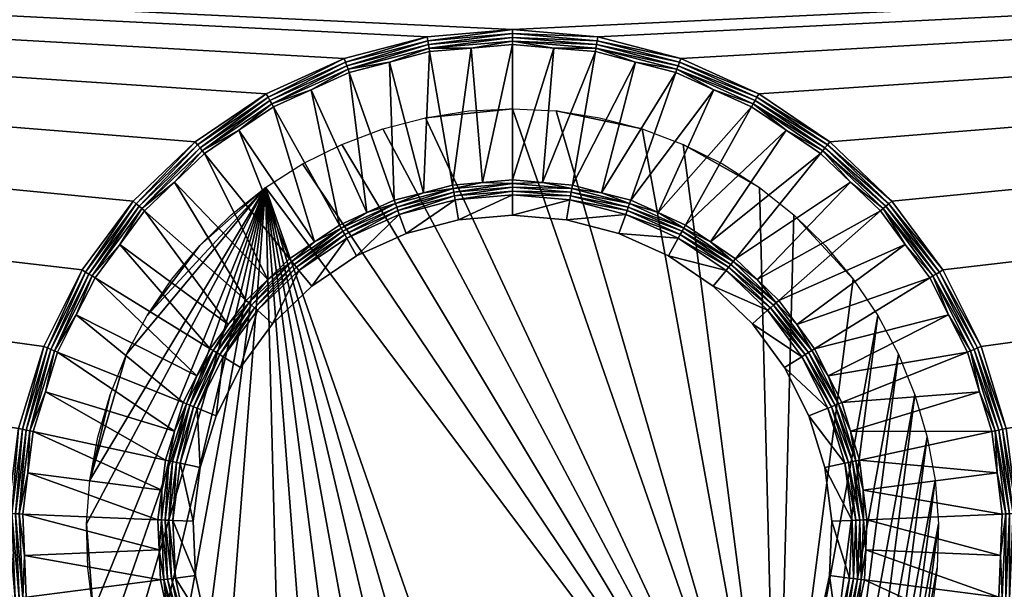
# Model space of a CAD drawing. Header units: centimetres. Extents: x 0 to 1400, y -700 to 0.
# Tile 6 of 10: x 631 to 769, y -208 to -127. Entities that reach past the tile are written whole.
import ezdxf

# ---------------------------------------------------------------- set-up
doc = ezdxf.new("R2010")
doc.units = ezdxf.units.CM
doc.layers.get('0').update_dxf_attribs({"color": 133})

msp = doc.modelspace()

# ---------------------------------------------------------------- meshes
at = {"color": 254}
mesh = msp.add_polyface(dxfattribs=at)
corners = [(101.79, -101.9, 15), (101.39, -102.39, 15), (102.26, -101.49, 15), (101.02, -103.04, 15), (102.46, -101.35, 15), (100.76, -103.74, 15), (103.11, -100.99, 15), (100.56, -104.68, 15), (103.66, -100.79, 15), (100.49, -105.86, 15), (104.65, -100.57, 15), (105.86, -100.49, 15), (100.49, -237.16, 15), (628.93, -196.98, 15), (4, 0, 27), (1396, 0, 0), (4, 0, 0), (103.44, -100.05, 15.1), (104.54, -99.73, 15.12), (95.23, -88.33, 18.89), (105.86, -99.83, 15.08), (105.86, -99.54, 15.15), (105.86, -100.01, 15.04), (104.59, -100.14, 15.03), (103.55, -100.41, 15.03), (103.3, -100.11, 15.1), (102.96, -100.65, 15.02), (102.81, -100.32, 15.09), (102.07, -100.76, 15.08), (102.27, -101.05, 15.02), (101.84, -100.93, 15.08), (102.05, -101.21, 15.02), (101.36, -101.37, 15.08), (101.55, -101.66, 15.02), (101.3, -101.42, 15.08), (105.86, -100.18, 15.02), (4, -3, 30), (1396, -2.53, 29.96), (4, -2.53, 29.96), (1396, -2.07, 29.85), (4, -2.07, 29.85), (1396, -1.64, 29.67), (4, -1.64, 29.67)]
mesh.append_faces([[corners[k] for k in face] for face in [(0, 1, 2, 0), (2, 1, 3, 2), (2, 3, 4, 2), (4, 3, 5, 4), (4, 5, 6, 4), (6, 5, 7, 6), (6, 7, 8, 6), (8, 7, 9, 8), (8, 9, 10, 8), (10, 9, 11, 10), (11, 9, 12, 11), (11, 12, 13, 11), (14, 15, 16, 14), (17, 18, 19, 17), (20, 21, 22, 20), (22, 21, 18, 22), (22, 18, 23, 22), (23, 18, 17, 23), (23, 17, 24, 23), (24, 17, 25, 24), (24, 25, 26, 24), (25, 27, 26, 25), (26, 27, 28, 26), (26, 28, 29, 26), (29, 28, 30, 29), (29, 30, 31, 29), (31, 30, 32, 31), (31, 32, 33, 31), (32, 34, 33, 32), (33, 0, 2, 33), (33, 2, 31, 33), (31, 2, 4, 31), (31, 4, 29, 31), (29, 4, 6, 29), (29, 6, 26, 29), (26, 6, 8, 26), (26, 8, 24, 26), (24, 8, 10, 24), (24, 10, 23, 24), (23, 10, 11, 23), (23, 11, 22, 23), (22, 11, 35, 22), (36, 37, 38, 36), (38, 39, 40, 38), (40, 41, 42, 40)]], dxfattribs={"vtx3": -1, "color": 254})
mesh = msp.add_polyface(dxfattribs=at)
corners = [(723.7, -132.93, 15), (734.69, -137.9, 15), (1294.14, -100.49, 15), (744.69, -144.65, 15), (753.4, -153, 15), (760.58, -162.7, 15), (700, -128.86, 15), (712.02, -129.89, 15), (1299.51, -105.86, 15), (769.54, -185.01, 15), (771.07, -196.98, 15), (766.01, -173.48, 15), (1332.23, -55.46, 29.85), (67.77, -55.46, 29.85), (1324.98, -63.94, 27.02), (1322.69, -66.63, 26.12), (95.23, -88.33, 18.89), (1314.86, -76.13, 22.96), (1304.74, -88.3, 18.9), (1396, 0, 27), (1396, 0, 0), (4, 0, 27), (1396, -3, 30), (67.77, -54.51, 30), (1332.23, -54.51, 30), (761.42, -169.03, 14.4), (764.05, -174.26, 14.4), (764.51, -174.08, 14.66), (765.77, -179.86, 14.4), (767.48, -185.46, 14.4), (767.96, -185.35, 14.66), (768.23, -191.26, 14.4), (768.97, -197.07, 14.4), (769.46, -197.05, 14.66), (768.72, -202.92, 14.4), (769.98, -197.03, 14.85), (769.48, -208.9, 14.85), (768.47, -185.24, 14.85), (770.52, -197, 14.96), (770.01, -208.97, 14.96), (764.99, -173.88, 14.85), (769, -185.13, 14.96), (770.56, -209.04, 15), (765.5, -173.68, 14.96), (760.11, -162.99, 14.96), (1294.14, -100.18, 15.03), (1294.14, -100.01, 15.04), (105.86, -100.01, 15.04), (1294.14, -99.97, 15.05), (1294.14, -99.83, 15.08), (105.86, -99.83, 15.08), (1332.23, -54.82, 29.98), (67.77, -54.82, 29.98), (1332.23, -54.99, 29.96), (67.77, -54.99, 29.96), (1332.23, -55.17, 29.92)]
mesh.append_faces([[corners[k] for k in face] for face in [(0, 1, 2, 0), (1, 3, 2, 1), (2, 3, 4, 2), (2, 4, 5, 2), (2, 6, 7, 2), (2, 7, 0, 2), (8, 9, 10, 8), (5, 11, 2, 5), (2, 11, 9, 2), (12, 13, 14, 12), (14, 13, 15, 14), (15, 16, 17, 15), (17, 16, 18, 17), (19, 20, 21, 19), (22, 23, 24, 22), (25, 26, 27, 25), (28, 29, 30, 28), (31, 32, 33, 31), (32, 34, 33, 32), (29, 31, 30, 29), (30, 31, 33, 30), (30, 33, 35, 30), (35, 33, 36, 35), (26, 28, 27, 26), (27, 28, 30, 27), (27, 30, 37, 27), (37, 30, 35, 37), (37, 35, 38, 37), (38, 35, 39, 38), (40, 27, 37, 40), (40, 37, 41, 40), (41, 37, 38, 41), (41, 38, 10, 41), (10, 38, 42, 10), (43, 40, 41, 43), (43, 41, 9, 43), (9, 41, 10, 9), (44, 43, 11, 44), (11, 43, 9, 11), (45, 46, 47, 45), (48, 49, 50, 48), (24, 23, 51, 24), (51, 52, 53, 51), (53, 54, 55, 53), (55, 13, 12, 55)]], dxfattribs={"vtx3": -1, "color": 254})
mesh = msp.add_polyface(dxfattribs=at)
corners = [(630.46, -185.01, 15), (633.99, -173.48, 15), (105.86, -100.49, 15), (639.42, -162.7, 15), (646.6, -153, 15), (655.31, -144.65, 15), (665.31, -137.9, 15), (676.3, -132.93, 15), (628.93, -196.98, 15), (687.98, -129.89, 15), (700, -128.86, 15), (1294.14, -100.49, 15), (67.77, -55.46, 29.85), (74.97, -63.98, 27.01), (1322.69, -66.63, 26.12), (105.86, -99.54, 15.15), (1294.14, -99.54, 15.15), (95.23, -88.33, 18.89), (85.14, -76.14, 22.95), (4, -3, 30), (67.77, -54.51, 30), (1396, -3, 30), (631.77, -191.26, 14.4), (632.52, -185.46, 14.4), (632.04, -185.35, 14.66), (634.23, -179.86, 14.4), (635.95, -174.26, 14.4), (635.49, -174.08, 14.66), (635.01, -173.88, 14.85), (631.03, -197.07, 14.4), (630.54, -197.05, 14.66), (631.53, -185.24, 14.85), (634.5, -173.68, 14.96), (630.02, -197.03, 14.85), (631, -185.13, 14.96), (629.48, -197, 14.96), (105.86, -100.18, 15.02), (1294.14, -100.18, 15.03), (105.86, -100.01, 15.04), (1294.14, -99.97, 15.05), (105.86, -99.83, 15.08), (67.77, -54.99, 29.96), (67.77, -55.17, 29.93), (1332.23, -55.17, 29.92), (4, -1.64, 29.67), (1396, -1.24, 29.43), (4, -1.24, 29.43), (1396, -0.88, 29.12), (4, -0.88, 29.12), (1396, -0.57, 28.76), (4, -0.57, 28.76), (1396, -0.33, 28.36), (4, -0.33, 28.36), (1396, -0.15, 27.93), (4, -0.15, 27.93), (1396, -0.04, 27.47), (4, -0.04, 27.47), (1396, 0, 27), (4, 0, 27)]
mesh.append_faces([[corners[k] for k in face] for face in [(0, 1, 2, 0), (2, 1, 3, 2), (2, 3, 4, 2), (4, 5, 2, 4), (2, 5, 6, 2), (2, 6, 7, 2), (2, 8, 0, 2), (7, 9, 2, 7), (2, 9, 10, 2), (2, 10, 11, 2), (12, 13, 14, 12), (15, 16, 17, 15), (18, 17, 14, 18), (19, 20, 21, 19), (22, 23, 24, 22), (25, 26, 27, 25), (23, 25, 24, 23), (24, 25, 27, 24), (24, 27, 28, 24), (29, 22, 30, 29), (30, 22, 24, 30), (30, 24, 31, 30), (31, 24, 28, 31), (31, 28, 32, 31), (33, 30, 31, 33), (33, 31, 34, 33), (34, 31, 32, 34), (34, 32, 1, 34), (1, 32, 3, 1), (35, 33, 34, 35), (35, 34, 0, 35), (0, 34, 1, 0), (8, 35, 0, 8), (2, 11, 36, 2), (36, 37, 38, 36), (38, 39, 40, 38), (40, 16, 15, 40), (41, 42, 43, 41), (44, 45, 46, 44), (46, 47, 48, 46), (48, 49, 50, 48), (50, 51, 52, 50), (52, 53, 54, 52), (54, 55, 56, 54), (56, 57, 58, 56)]], dxfattribs={"vtx3": -1, "color": 254})
mesh = msp.add_polyface(dxfattribs=at)
corners = [(695.78, -150.39, 2.6), (700, -130.97, 14.4), (694.17, -131.46, 14.4), (691.56, -150.75, 2.6), (688.33, -131.96, 14.4), (95.23, -88.33, 18.89), (1294.14, -99.54, 15.15), (1304.74, -88.3, 18.9), (671.67, -137.32, 14.4), (677, -134.91, 14.4), (676.84, -134.45, 14.66), (688.25, -131.48, 14.66), (700, -130.48, 14.66), (700, -129.96, 14.85), (682.67, -133.44, 14.4), (688.16, -130.96, 14.85), (700, -129.41, 14.96), (666.33, -139.73, 14.4), (666.09, -139.31, 14.66), (676.67, -133.96, 14.85), (688.07, -130.43, 14.96), (700, -128.86, 15), (665.84, -138.85, 14.85), (676.49, -133.45, 14.96), (687.98, -129.89, 15), (665.58, -138.38, 14.96), (676.3, -132.93, 15), (665.31, -137.9, 15), (105.86, -100.18, 15.02), (1294.14, -100.49, 15), (1294.14, -100.18, 15.03), (105.86, -99.83, 15.08), (1294.14, -99.83, 15.08), (1332.23, -54.82, 29.98), (67.77, -54.51, 30), (67.77, -54.82, 29.98), (1332.23, -54.99, 29.96), (67.77, -54.99, 29.96), (1332.23, -55.17, 29.92), (67.77, -55.17, 29.93), (67.77, -55.46, 29.85), (4, -3, 30), (1396, -3, 30), (1396, -2.53, 29.96), (4, -2.53, 29.96), (1396, -2.07, 29.85), (4, -2.07, 29.85), (1396, -1.64, 29.67), (4, -1.64, 29.67), (1396, -1.24, 29.43), (4, -1.24, 29.43), (1396, -0.88, 29.12), (4, -0.88, 29.12), (1396, -0.57, 28.76), (4, -0.57, 28.76), (1396, -0.33, 28.36), (4, -0.33, 28.36), (1396, -0.15, 27.93), (4, -0.15, 27.93), (1396, -0.04, 27.47), (4, -0.04, 27.47), (1396, 0, 27)]
mesh.append_faces([[corners[k] for k in face] for face in [(0, 1, 2, 0), (3, 2, 4, 3), (5, 6, 7, 5), (8, 9, 10, 8), (11, 12, 13, 11), (9, 14, 10, 9), (10, 14, 11, 10), (10, 11, 15, 10), (15, 11, 13, 15), (15, 13, 16, 15), (17, 8, 18, 17), (18, 8, 10, 18), (18, 10, 19, 18), (19, 10, 15, 19), (19, 15, 20, 19), (20, 15, 16, 20), (20, 16, 21, 20), (22, 18, 19, 22), (22, 19, 23, 22), (23, 19, 20, 23), (23, 20, 24, 23), (24, 20, 21, 24), (25, 22, 23, 25), (25, 23, 26, 25), (26, 23, 24, 26), (27, 25, 26, 27), (14, 4, 11, 14), (11, 4, 2, 11), (11, 2, 12, 11), (12, 2, 1, 12), (28, 29, 30, 28), (31, 32, 6, 31), (33, 34, 35, 33), (36, 35, 37, 36), (38, 39, 40, 38), (41, 42, 43, 41), (44, 43, 45, 44), (46, 45, 47, 46), (48, 47, 49, 48), (50, 49, 51, 50), (52, 51, 53, 52), (54, 53, 55, 54), (56, 55, 57, 56), (58, 57, 59, 58), (60, 59, 61, 60)]], dxfattribs={"vtx3": -1, "color": 254})
mesh = msp.add_polyface(dxfattribs=at)
corners = [(716.65, -152.89, 2.6), (728.33, -137.32, 14.4), (723, -134.91, 14.4), (712.55, -151.82, 2.6), (717.33, -133.44, 14.4), (708.44, -150.75, 2.6), (711.67, -131.96, 14.4), (704.22, -150.39, 2.6), (705.83, -131.46, 14.4), (700, -150.03, 2.6), (700, -130.97, 14.4), (1322.69, -66.63, 26.12), (74.97, -63.98, 27.01), (80.51, -70.54, 24.82), (85.14, -76.14, 22.95), (733.67, -139.73, 14.4), (733.91, -139.31, 14.66), (738.52, -143.01, 14.4), (743.37, -146.29, 14.4), (743.68, -145.91, 14.66), (744.34, -145.08, 14.96), (734.42, -138.38, 14.96), (734.16, -138.85, 14.85), (723.7, -132.93, 15), (712.02, -129.89, 15), (711.93, -130.43, 14.96), (734.69, -137.9, 15), (744.69, -144.65, 15), (723.16, -134.45, 14.66), (723.33, -133.96, 14.85), (723.51, -133.45, 14.96), (700, -128.86, 15), (700, -129.41, 14.96), (744, -145.5, 14.85), (711.75, -131.48, 14.66), (711.84, -130.96, 14.85), (700, -130.48, 14.66), (700, -129.96, 14.85), (105.86, -100.01, 15.04), (1294.14, -100.01, 15.04), (1294.14, -99.97, 15.05)]
mesh.append_faces([[corners[k] for k in face] for face in [(0, 1, 2, 0), (3, 2, 4, 3), (5, 4, 6, 5), (7, 6, 8, 7), (7, 8, 9, 7), (9, 8, 10, 9), (11, 12, 13, 11), (11, 13, 14, 11), (1, 15, 16, 1), (17, 18, 19, 17), (20, 21, 22, 20), (23, 24, 25, 23), (26, 21, 27, 26), (27, 21, 20, 27), (28, 22, 29, 28), (29, 22, 21, 29), (29, 21, 30, 29), (30, 21, 26, 30), (30, 26, 23, 30), (31, 32, 24, 31), (15, 17, 16, 15), (16, 17, 19, 16), (16, 19, 33, 16), (2, 1, 28, 2), (28, 1, 16, 28), (28, 16, 22, 28), (22, 16, 33, 22), (22, 33, 20, 22), (34, 6, 4, 34), (23, 25, 30, 23), (30, 25, 35, 30), (30, 35, 29, 30), (29, 35, 34, 29), (29, 34, 28, 29), (28, 34, 4, 28), (28, 4, 2, 28), (36, 10, 8, 36), (24, 32, 25, 24), (25, 32, 37, 25), (25, 37, 35, 25), (35, 37, 36, 35), (35, 36, 34, 35), (34, 36, 8, 34), (34, 8, 6, 34), (38, 39, 40, 38)]], dxfattribs={"vtx3": -1, "color": 254})
mesh = msp.add_polyface(dxfattribs=at)
corners = [(1299.51, -300, 15), (768.02, -220.83, 15), (763.52, -232.03, 15), (757.19, -242.3, 15), (749.22, -251.36, 15), (739.84, -258.94, 15), (1299.51, -237.16, 15), (771.07, -196.98, 15), (1300.46, -326.55, 15.4), (1322.5, -312.79, 22.55), (1300.46, -300, 15.15), (1322.5, -235.31, 22.5), (1300.46, -237.16, 15.15), (1300.46, -251.8, 15.15), (1322.5, -545.16, 26), (1300.32, -519.37, 20.6), (1300.28, -550.74, 22.07), (1300.25, -565.65, 22.77), (1300.46, -369.77, 15.79), (1300.44, -401.31, 16.56), (1322.5, -390.26, 23.16), (1300.42, -431.39, 17.29), (1322.5, -467.72, 24.36), (1300.37, -476.04, 18.97), (1322.5, -622.58, 27.93), (1300.14, -625.39, 25.98), (1300, -565.65, 22.74), (1300, -519.37, 20.55), (1299.99, -431.39, 17.19), (1299.77, -581.86, 23.6), (1299.74, -565.66, 22.73), (1299.67, -519.37, 20.53), (1299.56, -431.39, 17.16), (1299.99, -369.77, 15.68), (1299.99, -300, 15.04), (1299.56, -424.25, 16.99), (1299.52, -369.77, 15.64), (1299.99, -237.16, 15.04), (1300.46, -105.86, 15.15)]
mesh.append_faces([[corners[k] for k in face] for face in [(0, 1, 2, 0), (0, 2, 3, 0), (0, 4, 5, 0), (6, 7, 0, 6), (8, 9, 10, 8), (10, 9, 11, 10), (11, 12, 13, 11), (11, 13, 10, 11), (14, 15, 16, 14), (14, 16, 17, 14), (18, 19, 20, 18), (20, 19, 21, 20), (22, 21, 23, 22), (22, 23, 15, 22), (8, 18, 9, 8), (24, 14, 17, 24), (25, 17, 26, 25), (26, 17, 16, 26), (26, 16, 27, 26), (16, 15, 27, 16), (27, 15, 23, 27), (27, 23, 28, 27), (29, 26, 30, 29), (30, 26, 27, 30), (30, 27, 31, 30), (31, 27, 28, 31), (31, 28, 32, 31), (23, 21, 28, 23), (28, 21, 19, 28), (28, 19, 33, 28), (10, 34, 8, 10), (8, 34, 33, 8), (8, 33, 18, 8), (18, 33, 19, 18), (32, 28, 35, 32), (35, 28, 33, 35), (35, 33, 36, 35), (36, 33, 34, 36), (36, 34, 0, 36), (10, 13, 34, 10), (34, 13, 37, 34), (37, 6, 0, 37), (37, 0, 34, 37), (13, 12, 37, 13), (37, 12, 38, 37)]], dxfattribs={"vtx3": -1, "color": 254})
mesh = msp.add_polyface(dxfattribs=at)
corners = [(700, -150.03, 2.6), (700, -130.97, 14.4), (695.78, -150.39, 2.6), (694.17, -131.46, 14.4), (691.56, -150.75, 2.6), (688.33, -131.96, 14.4), (687.45, -151.82, 2.6), (682.67, -133.44, 14.4), (683.35, -152.89, 2.6), (677, -134.91, 14.4), (679.49, -154.63, 2.6), (671.67, -137.32, 14.4), (675.63, -156.38, 2.6), (666.33, -139.73, 14.4), (672.12, -158.75, 2.6), (661.48, -143.01, 14.4), (668.61, -161.12, 2.6), (656.63, -146.29, 14.4), (700, -155, 2), (700, -152.14, 2), (692.4, -155.65, 2), (691.91, -152.83, 2), (691.64, -151.23, 2.34), (700, -150.52, 2.34), (683.52, -153.35, 2.34), (676.12, -157.26, 2.15), (683.69, -153.84, 2.15), (691.73, -151.75, 2.15), (700, -151.04, 2.15), (683.87, -154.35, 2.04), (691.82, -152.28, 2.04), (700, -151.59, 2.04), (684.06, -154.87, 2), (652.41, -150.34, 14.4), (656.32, -145.91, 14.66), (666.09, -139.31, 14.66), (665.84, -138.85, 14.85), (656, -145.5, 14.85), (665.58, -138.38, 14.96), (655.66, -145.08, 14.96), (665.31, -137.9, 15), (655.31, -144.65, 15)]
mesh.append_faces([[corners[k] for k in face] for face in [(0, 1, 2, 0), (2, 3, 4, 2), (4, 5, 6, 4), (6, 5, 7, 6), (6, 7, 8, 6), (8, 7, 9, 8), (8, 9, 10, 8), (10, 9, 11, 10), (10, 11, 12, 10), (12, 11, 13, 12), (12, 13, 14, 12), (14, 13, 15, 14), (16, 15, 17, 16), (18, 19, 20, 18), (20, 19, 21, 20), (2, 22, 23, 2), (2, 4, 22, 2), (22, 4, 6, 22), (22, 6, 24, 22), (6, 8, 24, 6), (24, 8, 10, 24), (23, 0, 2, 23), (24, 25, 26, 24), (24, 26, 22, 24), (22, 26, 27, 22), (22, 27, 23, 22), (23, 27, 28, 23), (26, 29, 27, 26), (27, 29, 30, 27), (27, 30, 28, 27), (28, 30, 31, 28), (29, 32, 30, 29), (30, 32, 21, 30), (30, 21, 31, 30), (31, 21, 19, 31), (33, 17, 34, 33), (15, 13, 35, 15), (17, 15, 34, 17), (34, 15, 35, 34), (34, 35, 36, 34), (37, 34, 36, 37), (37, 36, 38, 37), (39, 37, 38, 39), (39, 38, 40, 39), (41, 39, 40, 41)]], dxfattribs={"vtx3": -1, "color": 254})
mesh = msp.add_polyface(dxfattribs=at)
corners = [(731.39, -161.12, 2.6), (747.59, -150.34, 14.4), (743.37, -146.29, 14.4), (727.88, -158.75, 2.6), (738.52, -143.01, 14.4), (724.37, -156.38, 2.6), (733.67, -139.73, 14.4), (720.51, -154.63, 2.6), (728.33, -137.32, 14.4), (716.65, -152.89, 2.6), (723, -134.91, 14.4), (712.55, -151.82, 2.6), (717.33, -133.44, 14.4), (708.44, -150.75, 2.6), (711.67, -131.96, 14.4), (704.22, -150.39, 2.6), (707.6, -155.65, 2), (715.94, -154.87, 2), (708.09, -152.83, 2), (700, -155, 2), (700, -152.14, 2), (700, -155, 0), (707.6, -155.65, 0), (714.99, -157.57, 0), (724.13, -156.81, 2.34), (716.48, -153.35, 2.34), (708.36, -151.23, 2.34), (700, -150.52, 2.34), (700, -150.03, 2.6), (708.27, -151.75, 2.15), (716.31, -153.84, 2.15), (700, -151.04, 2.15), (708.18, -152.28, 2.04), (716.13, -154.35, 2.04), (723.88, -157.26, 2.15), (700, -151.59, 2.04), (723.61, -157.73, 2.04), (744.69, -144.65, 15), (744.34, -145.08, 14.96), (753.4, -153, 15), (743.68, -145.91, 14.66), (752.19, -154.07, 14.66), (752.58, -153.72, 14.85), (744, -145.5, 14.85), (752.99, -153.37, 14.96)]
mesh.append_faces([[corners[k] for k in face] for face in [(0, 1, 2, 0), (3, 2, 4, 3), (3, 4, 5, 3), (5, 4, 6, 5), (5, 6, 7, 5), (7, 6, 8, 7), (7, 8, 9, 7), (9, 10, 11, 9), (11, 12, 13, 11), (13, 14, 15, 13), (16, 17, 18, 16), (16, 18, 19, 16), (19, 18, 20, 19), (19, 21, 22, 19), (19, 22, 16, 19), (16, 22, 23, 16), (24, 7, 25, 24), (7, 9, 25, 7), (25, 9, 11, 25), (25, 11, 26, 25), (11, 13, 26, 11), (26, 13, 15, 26), (26, 15, 27, 26), (27, 15, 28, 27), (26, 29, 25, 26), (25, 29, 30, 25), (25, 30, 24, 25), (27, 31, 26, 27), (26, 31, 29, 26), (29, 32, 30, 29), (30, 32, 33, 30), (30, 33, 34, 30), (31, 35, 29, 31), (29, 35, 32, 29), (32, 18, 33, 32), (33, 18, 17, 33), (33, 17, 36, 33), (35, 20, 32, 35), (32, 20, 18, 32), (37, 38, 39, 37), (2, 1, 40, 2), (40, 1, 41, 40), (40, 41, 42, 40), (43, 40, 42, 43), (38, 43, 44, 38)]], dxfattribs={"vtx3": -1, "color": 254})
at = {"color": 250}
mesh = msp.add_polyface(dxfattribs=at)
corners = [(700, -140, 13), (693.83, -140.32, 13), (687.73, -141.27, 13), (681.75, -142.84, 13), (675.97, -145.02, 13), (670.45, -147.78, 13), (665.23, -151.1, 13), (660.39, -154.93, 13), (655.97, -159.24, 13), (652.01, -163.99, 13), (648.56, -169.11, 13), (645.66, -174.57, 13), (643.33, -180.29, 13), (641.6, -186.22, 13), (640.5, -192.3, 13), (640.02, -198.46, 13), (640.18, -204.63, 13), (640.97, -210.76, 13), (642.39, -216.77, 13), (644.42, -222.6, 13), (647.04, -228.2, 13), (650.22, -233.49, 13), (653.93, -238.44, 13), (658.12, -242.97, 13), (662.76, -247.05, 13), (667.8, -250.63, 13), (673.17, -253.67, 13), (678.83, -256.14, 13), (684.72, -258.02, 13), (690.77, -259.29, 13), (696.91, -259.92, 13), (703.09, -259.92, 13), (709.23, -259.29, 13), (715.28, -258.02, 13), (721.17, -256.14, 13), (726.83, -253.67, 13), (732.2, -250.63, 13), (737.24, -247.05, 13), (741.88, -242.97, 13), (746.07, -238.44, 13), (749.78, -233.49, 13), (752.96, -228.2, 13), (755.58, -222.6, 13), (757.61, -216.77, 13), (759.03, -210.76, 13), (759.82, -204.63, 13), (759.98, -198.46, 13), (759.5, -192.3, 13), (758.4, -186.22, 13), (756.67, -180.29, 13), (754.34, -174.57, 13), (751.44, -169.11, 13), (747.99, -163.99, 13), (744.03, -159.24, 13), (739.61, -154.93, 13), (734.77, -151.1, 13), (729.55, -147.78, 13), (724.03, -145.02, 13), (718.25, -142.84, 13), (712.27, -141.27, 13), (706.17, -140.32, 13)]
mesh.append_faces([[corners[k] for k in face] for face in [(8, 7, 6, 8), (6, 5, 37, 6), (37, 5, 4, 37), (30, 6, 31, 30), (31, 6, 37, 31), (31, 37, 32, 31), (32, 37, 36, 32), (32, 36, 33, 32), (33, 36, 35, 33), (33, 35, 34, 33), (23, 22, 6, 23), (6, 22, 21, 6), (6, 21, 20, 6), (30, 29, 6, 30), (6, 29, 28, 6), (6, 28, 27, 6), (0, 60, 37, 0), (55, 54, 37, 55), (45, 44, 43, 45), (1, 0, 2, 1), (2, 0, 37, 2), (2, 37, 3, 2), (3, 37, 4, 3), (56, 55, 57, 56), (57, 55, 37, 57), (57, 37, 58, 57), (58, 37, 60, 58), (58, 60, 59, 58), (45, 43, 46, 45), (46, 43, 42, 46), (46, 42, 47, 46), (47, 42, 41, 47), (47, 41, 48, 47), (48, 41, 40, 48), (48, 40, 49, 48), (49, 40, 39, 49), (49, 39, 50, 49), (50, 39, 38, 50), (50, 38, 51, 50), (51, 38, 37, 51), (51, 37, 52, 51), (52, 37, 54, 52), (52, 54, 53, 52), (24, 23, 25, 24), (25, 23, 6, 25), (25, 6, 26, 25), (26, 6, 27, 26), (20, 19, 6, 20), (6, 19, 18, 6), (6, 18, 17, 6), (14, 13, 12, 14), (9, 8, 10, 9), (10, 8, 6, 10), (10, 6, 11, 10), (12, 11, 14, 12), (14, 11, 6, 14), (14, 6, 15, 14), (15, 6, 17, 15), (15, 17, 16, 15)]], dxfattribs={"vtx3": -1, "color": 250})
at = {"color": 254}
mesh = msp.add_polyface(dxfattribs=at)
corners = [(672.12, -158.75, 2.6), (661.48, -143.01, 14.4), (668.61, -161.12, 2.6), (656.63, -146.29, 14.4), (665.55, -164.06, 2.6), (692.4, -155.65, 2), (691.91, -152.83, 2), (685.01, -157.57, 2), (684.06, -154.87, 2), (678.05, -160.71, 2), (676.66, -158.22, 2), (671.73, -164.99, 2), (669.93, -162.76, 2), (666.22, -170.27, 2), (664.07, -168.38, 2), (661.68, -176.41, 2), (700, -155, 0), (700, -155, 2), (666.22, -170.27, 0), (671.73, -164.99, 0), (678.05, -160.71, 0), (685.01, -157.57, 0), (692.4, -155.65, 0), (683.52, -153.35, 2.34), (679.49, -154.63, 2.6), (675.87, -156.81, 2.34), (675.63, -156.38, 2.6), (668.92, -161.5, 2.34), (662.86, -167.31, 2.34), (663.25, -167.66, 2.15), (669.24, -161.91, 2.15), (676.12, -157.26, 2.15), (663.66, -168.01, 2.04), (669.58, -162.33, 2.04), (676.39, -157.73, 2.04), (683.69, -153.84, 2.15), (683.87, -154.35, 2.04)]
mesh.append_faces([[corners[k] for k in face] for face in [(0, 1, 2, 0), (2, 3, 4, 2), (5, 6, 7, 5), (7, 6, 8, 7), (7, 8, 9, 7), (9, 8, 10, 9), (9, 10, 11, 9), (11, 10, 12, 11), (11, 12, 13, 11), (13, 12, 14, 13), (13, 14, 15, 13), (5, 16, 17, 5), (13, 18, 19, 13), (13, 19, 11, 13), (11, 19, 20, 11), (11, 20, 9, 11), (9, 20, 21, 9), (9, 21, 7, 9), (7, 21, 22, 7), (7, 22, 5, 7), (5, 22, 16, 5), (23, 24, 25, 23), (24, 26, 25, 24), (25, 26, 0, 25), (25, 0, 27, 25), (0, 2, 27, 0), (27, 2, 4, 27), (27, 4, 28, 27), (28, 29, 27, 28), (27, 29, 30, 27), (27, 30, 25, 27), (25, 30, 31, 25), (25, 31, 23, 25), (29, 32, 30, 29), (30, 32, 33, 30), (30, 33, 31, 30), (31, 33, 34, 31), (31, 34, 35, 31), (35, 34, 36, 35), (32, 14, 33, 32), (33, 14, 12, 33), (33, 12, 34, 33), (34, 12, 10, 34), (34, 10, 36, 34), (36, 10, 8, 36)]], dxfattribs={"vtx3": -1, "color": 254})
mesh = msp.add_polyface(dxfattribs=at)
corners = [(657.45, -173.8, 2.6), (644.7, -159.1, 14.4), (641.22, -163.81, 14.4), (655.54, -177.59, 2.6), (638.58, -169.03, 14.4), (653.64, -181.37, 2.6), (635.95, -174.26, 14.4), (652.39, -185.42, 2.6), (634.23, -179.86, 14.4), (651.15, -189.47, 2.6), (632.52, -185.46, 14.4), (650.62, -193.68, 2.6), (631.77, -191.26, 14.4), (650.08, -197.88, 2.6), (651.63, -189.58, 2.34), (650.57, -197.9, 2.34), (651.09, -197.92, 2.15), (652.14, -189.69, 2.15), (654.09, -181.55, 2.34), (651.63, -197.95, 2.04), (652.67, -189.8, 2.04), (654.57, -181.75, 2.15), (652.18, -197.97, 2), (653.21, -189.92, 2), (640.8, -163.55, 14.66), (648.18, -154.39, 14.4), (647.81, -154.07, 14.66), (652.41, -150.34, 14.4), (656.32, -145.91, 14.66), (656, -145.5, 14.85), (647.42, -153.72, 14.85), (655.66, -145.08, 14.96), (635.49, -174.08, 14.66), (640.36, -163.28, 14.85), (647.01, -153.37, 14.96), (655.31, -144.65, 15), (635.01, -173.88, 14.85), (639.89, -162.99, 14.96), (646.6, -153, 15), (634.5, -173.68, 14.96), (639.42, -162.7, 15)]
mesh.append_faces([[corners[k] for k in face] for face in [(0, 1, 2, 0), (3, 2, 4, 3), (3, 4, 5, 3), (5, 4, 6, 5), (5, 6, 7, 5), (7, 6, 8, 7), (7, 8, 9, 7), (9, 8, 10, 9), (9, 10, 11, 9), (11, 10, 12, 11), (11, 12, 13, 11), (7, 9, 14, 7), (14, 9, 11, 14), (14, 11, 15, 14), (11, 13, 15, 11), (14, 16, 17, 14), (14, 17, 18, 14), (17, 19, 20, 17), (17, 20, 21, 17), (20, 22, 23, 20), (4, 2, 24, 4), (1, 25, 26, 1), (25, 27, 26, 25), (26, 27, 28, 26), (26, 28, 29, 26), (2, 1, 24, 2), (24, 1, 26, 24), (24, 26, 30, 24), (30, 26, 29, 30), (30, 29, 31, 30), (6, 4, 32, 6), (32, 4, 24, 32), (32, 24, 33, 32), (33, 24, 30, 33), (33, 30, 34, 33), (34, 30, 31, 34), (34, 31, 35, 34), (36, 32, 33, 36), (36, 33, 37, 36), (37, 33, 34, 37), (37, 34, 38, 37), (38, 34, 35, 38), (39, 36, 37, 39), (39, 37, 40, 39), (40, 37, 38, 40)]], dxfattribs={"vtx3": -1, "color": 254})
mesh = msp.add_polyface(dxfattribs=at)
corners = [(749.74, -202.11, 2.6), (768.72, -202.92, 14.4), (749.92, -197.88, 2.6), (768.97, -197.07, 14.4), (749.38, -193.68, 2.6), (768.23, -191.26, 14.4), (748.85, -189.47, 2.6), (767.48, -185.46, 14.4), (747.61, -185.42, 2.6), (765.77, -179.86, 14.4), (746.36, -181.37, 2.6), (764.05, -174.26, 14.4), (744.46, -177.59, 2.6), (761.42, -169.03, 14.4), (742.55, -173.8, 2.6), (758.78, -163.81, 14.4), (740.03, -170.39, 2.6), (755.3, -159.1, 14.4), (749.43, -197.9, 2.34), (748.37, -189.58, 2.34), (747.86, -189.69, 2.15), (748.91, -197.92, 2.15), (749.08, -206.28, 2.34), (747.33, -189.8, 2.04), (748.37, -197.95, 2.04), (748.56, -206.22, 2.15), (747.82, -197.97, 2), (748.02, -206.15, 2.04), (747.59, -150.34, 14.4), (751.82, -154.39, 14.4), (752.19, -154.07, 14.66), (759.2, -163.55, 14.66), (764.51, -174.08, 14.66), (764.99, -173.88, 14.85), (759.64, -163.28, 14.85), (765.5, -173.68, 14.96), (752.58, -153.72, 14.85), (760.11, -162.99, 14.96), (744, -145.5, 14.85), (752.99, -153.37, 14.96), (760.58, -162.7, 15), (766.01, -173.48, 15), (744.34, -145.08, 14.96), (753.4, -153, 15)]
mesh.append_faces([[corners[k] for k in face] for face in [(0, 1, 2, 0), (2, 1, 3, 2), (2, 3, 4, 2), (4, 3, 5, 4), (4, 5, 6, 4), (6, 5, 7, 6), (6, 7, 8, 6), (8, 7, 9, 8), (8, 9, 10, 8), (10, 9, 11, 10), (10, 11, 12, 10), (12, 11, 13, 12), (12, 13, 14, 12), (14, 13, 15, 14), (16, 15, 17, 16), (0, 2, 18, 0), (18, 2, 4, 18), (18, 4, 19, 18), (4, 6, 19, 4), (19, 6, 8, 19), (19, 20, 18, 19), (18, 20, 21, 18), (18, 21, 22, 18), (21, 23, 24, 21), (21, 24, 25, 21), (24, 26, 27, 24), (28, 29, 30, 28), (17, 15, 31, 17), (15, 13, 31, 15), (31, 13, 32, 31), (31, 32, 33, 31), (29, 17, 30, 29), (30, 17, 31, 30), (30, 31, 34, 30), (34, 31, 33, 34), (34, 33, 35, 34), (36, 30, 34, 36), (36, 34, 37, 36), (37, 34, 35, 37), (38, 36, 39, 38), (39, 36, 37, 39), (39, 37, 40, 39), (40, 37, 41, 40), (42, 39, 43, 42), (43, 39, 40, 43)]], dxfattribs={"vtx3": -1, "color": 254})
mesh = msp.add_polyface(dxfattribs=at)
corners = [(665.55, -164.06, 2.6), (656.63, -146.29, 14.4), (652.41, -150.34, 14.4), (662.49, -166.99, 2.6), (648.18, -154.39, 14.4), (659.97, -170.39, 2.6), (644.7, -159.1, 14.4), (657.45, -173.8, 2.6), (641.22, -163.81, 14.4), (655.54, -177.59, 2.6), (661.68, -176.41, 2), (664.07, -168.38, 2), (659.24, -174.91, 2), (658.25, -183.22, 2), (655.59, -182.15, 2), (656.01, -190.52, 2), (653.21, -189.92, 2), (655.04, -198.09, 2), (656.01, -190.52, 0), (658.25, -183.22, 0), (661.68, -176.41, 0), (666.22, -170.27, 0), (666.22, -170.27, 2), (662.86, -167.31, 2.34), (657.87, -174.06, 2.34), (654.09, -181.55, 2.34), (653.64, -181.37, 2.6), (652.39, -185.42, 2.6), (651.63, -189.58, 2.34), (652.14, -189.69, 2.15), (654.57, -181.75, 2.15), (658.31, -174.33, 2.15), (663.25, -167.66, 2.15), (652.67, -189.8, 2.04), (655.08, -181.95, 2.04), (658.77, -174.62, 2.04), (663.66, -168.01, 2.04)]
mesh.append_faces([[corners[k] for k in face] for face in [(0, 1, 2, 0), (0, 2, 3, 0), (3, 2, 4, 3), (3, 4, 5, 3), (5, 4, 6, 5), (5, 6, 7, 5), (7, 8, 9, 7), (10, 11, 12, 10), (10, 12, 13, 10), (13, 12, 14, 13), (13, 14, 15, 13), (15, 14, 16, 15), (15, 16, 17, 15), (17, 18, 15, 17), (15, 18, 19, 15), (15, 19, 13, 15), (13, 19, 20, 13), (13, 20, 10, 13), (10, 20, 21, 10), (10, 21, 22, 10), (0, 3, 23, 0), (23, 3, 5, 23), (23, 5, 24, 23), (5, 7, 24, 5), (24, 7, 9, 24), (24, 9, 25, 24), (9, 26, 25, 9), (25, 26, 27, 25), (25, 27, 28, 25), (25, 29, 30, 25), (25, 30, 24, 25), (24, 30, 31, 24), (24, 31, 23, 24), (23, 31, 32, 23), (30, 33, 34, 30), (30, 34, 31, 30), (31, 34, 35, 31), (31, 35, 32, 31), (32, 35, 36, 32), (33, 16, 34, 33), (34, 16, 14, 34), (34, 14, 35, 34), (35, 14, 12, 35), (35, 12, 36, 35), (36, 12, 11, 36)]], dxfattribs={"vtx3": -1, "color": 254})
mesh = msp.add_polyface(dxfattribs=at)
corners = [(740.03, -170.39, 2.6), (755.3, -159.1, 14.4), (737.51, -166.99, 2.6), (751.82, -154.39, 14.4), (734.45, -164.06, 2.6), (747.59, -150.34, 14.4), (731.39, -161.12, 2.6), (743.37, -146.29, 14.4), (727.88, -158.75, 2.6), (733.78, -170.27, 2), (735.93, -168.38, 2), (728.27, -164.99, 2), (730.07, -162.76, 2), (721.95, -160.71, 2), (723.34, -158.22, 2), (714.99, -157.57, 2), (715.94, -154.87, 2), (707.6, -155.65, 2), (714.99, -157.57, 0), (721.95, -160.71, 0), (728.27, -164.99, 0), (733.78, -170.27, 0), (737.14, -167.31, 2.34), (731.08, -161.5, 2.34), (724.13, -156.81, 2.34), (724.37, -156.38, 2.6), (720.51, -154.63, 2.6), (716.31, -153.84, 2.15), (723.88, -157.26, 2.15), (730.76, -161.91, 2.15), (736.75, -167.66, 2.15), (742.13, -174.06, 2.34), (716.13, -154.35, 2.04), (723.61, -157.73, 2.04), (730.41, -162.33, 2.04), (736.34, -168.01, 2.04), (741.69, -174.33, 2.15)]
mesh.append_faces([[corners[k] for k in face] for face in [(0, 1, 2, 0), (2, 1, 3, 2), (2, 3, 4, 2), (4, 3, 5, 4), (4, 5, 6, 4), (6, 7, 8, 6), (9, 10, 11, 9), (11, 10, 12, 11), (11, 12, 13, 11), (13, 12, 14, 13), (13, 14, 15, 13), (15, 14, 16, 15), (15, 16, 17, 15), (17, 18, 15, 17), (15, 18, 19, 15), (15, 19, 13, 15), (13, 19, 20, 13), (13, 20, 11, 13), (11, 20, 21, 11), (11, 21, 9, 11), (0, 2, 22, 0), (22, 2, 4, 22), (22, 4, 23, 22), (4, 6, 23, 4), (23, 6, 8, 23), (23, 8, 24, 23), (8, 25, 24, 8), (24, 25, 26, 24), (24, 27, 28, 24), (24, 28, 23, 24), (23, 28, 29, 23), (23, 29, 22, 23), (22, 29, 30, 22), (22, 30, 31, 22), (28, 32, 33, 28), (28, 33, 29, 28), (29, 33, 34, 29), (29, 34, 30, 29), (30, 34, 35, 30), (30, 35, 36, 30), (33, 16, 14, 33), (33, 14, 34, 33), (34, 14, 12, 34), (34, 12, 35, 34), (35, 12, 10, 35)]], dxfattribs={"vtx3": -1, "color": 254})
mesh = msp.add_polyface(dxfattribs=at)
corners = [(742.55, -173.8, 2.6), (758.78, -163.81, 14.4), (740.03, -170.39, 2.6), (744.96, -198.09, 2), (747.47, -206.08, 2), (747.82, -197.97, 2), (743.99, -190.52, 2), (746.79, -189.92, 2), (741.75, -183.22, 2), (744.41, -182.15, 2), (738.32, -176.41, 2), (740.76, -174.91, 2), (733.78, -170.27, 2), (735.93, -168.38, 2), (733.78, -170.27, 0), (738.32, -176.41, 0), (741.75, -183.22, 0), (743.99, -190.52, 0), (744.96, -198.09, 0), (744.64, -205.72, 0), (748.37, -189.58, 2.34), (747.61, -185.42, 2.6), (745.91, -181.55, 2.34), (746.36, -181.37, 2.6), (744.46, -177.59, 2.6), (742.13, -174.06, 2.34), (737.14, -167.31, 2.34), (736.75, -167.66, 2.15), (741.69, -174.33, 2.15), (745.43, -181.75, 2.15), (747.86, -189.69, 2.15), (736.34, -168.01, 2.04), (741.23, -174.62, 2.04), (744.92, -181.95, 2.04), (747.33, -189.8, 2.04), (748.91, -197.92, 2.15), (748.37, -197.95, 2.04)]
mesh.append_faces([[corners[k] for k in face] for face in [(0, 1, 2, 0), (3, 4, 5, 3), (3, 5, 6, 3), (6, 5, 7, 6), (6, 7, 8, 6), (8, 7, 9, 8), (8, 9, 10, 8), (10, 9, 11, 10), (10, 11, 12, 10), (12, 11, 13, 12), (12, 14, 15, 12), (12, 15, 10, 12), (10, 15, 16, 10), (10, 16, 8, 10), (8, 16, 17, 8), (8, 17, 6, 8), (6, 17, 18, 6), (6, 18, 3, 6), (3, 18, 19, 3), (20, 21, 22, 20), (21, 23, 22, 21), (22, 23, 24, 22), (22, 24, 25, 22), (24, 0, 25, 24), (25, 0, 2, 25), (25, 2, 26, 25), (25, 27, 28, 25), (25, 28, 22, 25), (22, 28, 29, 22), (22, 29, 20, 22), (20, 29, 30, 20), (28, 31, 32, 28), (28, 32, 29, 28), (29, 32, 33, 29), (29, 33, 30, 29), (30, 33, 34, 30), (30, 34, 35, 30), (31, 13, 32, 31), (32, 13, 11, 32), (32, 11, 33, 32), (33, 11, 9, 33), (33, 9, 34, 33), (34, 9, 7, 34), (34, 7, 36, 34), (36, 7, 5, 36)]], dxfattribs={"vtx3": -1, "color": 254})
mesh = msp.add_polyface(dxfattribs=at)
corners = [(650.08, -197.88, 2.6), (631.77, -191.26, 14.4), (631.03, -197.07, 14.4), (650.26, -202.11, 2.6), (631.28, -202.92, 14.4), (650.44, -206.35, 2.6), (631.53, -208.77, 14.4), (651.33, -210.49, 2.6), (632.76, -214.49, 14.4), (652.22, -214.63, 2.6), (633.99, -220.21, 14.4), (653.8, -218.56, 2.6), (650.57, -197.9, 2.34), (650.92, -206.28, 2.34), (652.69, -214.49, 2.34), (653.19, -214.34, 2.15), (651.44, -206.22, 2.15), (651.09, -197.92, 2.15), (651.63, -189.58, 2.34), (653.71, -214.18, 2.04), (651.98, -206.15, 2.04), (651.63, -197.95, 2.04), (652.14, -189.69, 2.15), (652.53, -206.08, 2), (652.18, -197.97, 2), (652.67, -189.8, 2.04), (631.04, -208.83, 14.66), (630.54, -197.05, 14.66), (630.02, -197.03, 14.85), (633.52, -220.36, 14.66), (630.52, -208.9, 14.85), (629.48, -197, 14.96), (633.03, -220.51, 14.85), (629.99, -208.97, 14.96), (628.93, -196.98, 15), (632.51, -220.67, 14.96), (629.44, -209.04, 15), (631.98, -220.83, 15)]
mesh.append_faces([[corners[k] for k in face] for face in [(0, 1, 2, 0), (0, 2, 3, 0), (3, 2, 4, 3), (3, 4, 5, 3), (5, 4, 6, 5), (5, 6, 7, 5), (7, 6, 8, 7), (7, 8, 9, 7), (9, 8, 10, 9), (9, 10, 11, 9), (12, 0, 3, 12), (12, 3, 13, 12), (3, 5, 13, 3), (13, 5, 7, 13), (13, 7, 14, 13), (7, 9, 14, 7), (14, 15, 13, 14), (13, 15, 16, 13), (13, 16, 12, 13), (12, 16, 17, 12), (12, 17, 18, 12), (16, 19, 20, 16), (16, 20, 17, 16), (17, 20, 21, 17), (17, 21, 22, 17), (20, 23, 21, 20), (21, 23, 24, 21), (21, 24, 25, 21), (8, 6, 26, 8), (4, 2, 27, 4), (6, 4, 26, 6), (26, 4, 27, 26), (26, 27, 28, 26), (29, 8, 26, 29), (29, 26, 30, 29), (30, 26, 28, 30), (30, 28, 31, 30), (32, 29, 30, 32), (32, 30, 33, 32), (33, 30, 31, 33), (33, 31, 34, 33), (35, 32, 33, 35), (35, 33, 36, 35), (36, 33, 34, 36), (37, 35, 36, 37)]], dxfattribs={"vtx3": -1, "color": 254})
mesh = msp.add_polyface(dxfattribs=at)
corners = [(657.6, -226.1, 2.6), (641.43, -236.06, 14.4), (659.83, -229.71, 2.6), (655.04, -198.09, 2), (653.21, -189.92, 2), (652.18, -197.97, 2), (655.36, -205.72, 2), (652.53, -206.08, 2), (656.97, -213.18, 2), (654.24, -214.02, 2), (659.82, -220.26, 2), (657.26, -221.55, 2), (663.82, -226.76, 2), (661.52, -228.46, 2), (668.86, -232.49, 2), (663.82, -226.76, 0), (659.82, -220.26, 0), (656.97, -213.18, 0), (655.36, -205.72, 0), (655.04, -198.09, 0), (656.01, -190.52, 0), (652.69, -214.49, 2.34), (652.22, -214.63, 2.6), (653.8, -218.56, 2.6), (655.82, -222.28, 2.34), (655.38, -222.5, 2.6), (660.22, -229.42, 2.34), (662.63, -232.89, 2.6), (660.64, -229.11, 2.15), (656.29, -222.04, 2.15), (653.19, -214.34, 2.15), (666.5, -234.95, 2.04), (661.07, -228.79, 2.04), (656.77, -221.8, 2.04), (653.71, -214.18, 2.04), (651.44, -206.22, 2.15), (666.88, -234.55, 2), (651.98, -206.15, 2.04)]
mesh.append_faces([[corners[k] for k in face] for face in [(0, 1, 2, 0), (3, 4, 5, 3), (3, 5, 6, 3), (6, 5, 7, 6), (6, 7, 8, 6), (8, 7, 9, 8), (8, 9, 10, 8), (10, 9, 11, 10), (10, 11, 12, 10), (12, 11, 13, 12), (12, 13, 14, 12), (14, 15, 12, 14), (12, 15, 16, 12), (12, 16, 10, 12), (10, 16, 17, 10), (10, 17, 8, 10), (8, 17, 18, 8), (8, 18, 6, 8), (6, 18, 19, 6), (6, 19, 3, 6), (3, 19, 20, 3), (21, 22, 23, 21), (21, 23, 24, 21), (23, 25, 24, 23), (24, 25, 0, 24), (24, 0, 26, 24), (0, 2, 26, 0), (26, 2, 27, 26), (26, 28, 24, 26), (24, 28, 29, 24), (24, 29, 21, 24), (21, 29, 30, 21), (28, 31, 32, 28), (28, 32, 29, 28), (29, 32, 33, 29), (29, 33, 30, 29), (30, 33, 34, 30), (30, 34, 35, 30), (32, 36, 13, 32), (32, 13, 33, 32), (33, 13, 11, 33), (33, 11, 34, 33), (34, 11, 9, 34), (34, 9, 37, 34), (37, 9, 7, 37)]], dxfattribs={"vtx3": -1, "color": 254})
mesh = msp.add_polyface(dxfattribs=at)
corners = [(734.57, -236.07, 2.6), (743.21, -253.52, 14.4), (747.77, -249.84, 14.4), (737.37, -232.89, 2.6), (751.63, -245.44, 14.4), (740.17, -229.71, 2.6), (755.5, -241.05, 14.4), (742.4, -226.1, 2.6), (758.57, -236.06, 14.4), (744.62, -222.5, 2.6), (736.18, -226.76, 2), (738.48, -228.46, 2), (740.18, -220.26, 2), (742.74, -221.55, 2), (743.03, -213.18, 2), (745.76, -214.02, 2), (744.64, -205.72, 2), (747.47, -206.08, 2), (744.96, -198.09, 2), (744.64, -205.72, 0), (743.03, -213.18, 0), (740.18, -220.26, 0), (736.18, -226.76, 0), (739.78, -229.42, 2.34), (744.18, -222.28, 2.34), (746.2, -218.56, 2.6), (747.31, -214.49, 2.34), (747.78, -214.63, 2.6), (746.81, -214.34, 2.15), (743.71, -222.04, 2.15), (739.36, -229.11, 2.15), (734.24, -235.72, 2.34), (748.02, -206.15, 2.04), (746.29, -214.18, 2.04), (743.23, -221.8, 2.04), (738.93, -228.79, 2.04), (733.87, -235.34, 2.15), (733.5, -234.95, 2.04)]
mesh.append_faces([[corners[k] for k in face] for face in [(0, 1, 2, 0), (0, 2, 3, 0), (3, 2, 4, 3), (3, 4, 5, 3), (5, 4, 6, 5), (5, 6, 7, 5), (7, 8, 9, 7), (10, 11, 12, 10), (12, 11, 13, 12), (12, 13, 14, 12), (14, 13, 15, 14), (14, 15, 16, 14), (16, 15, 17, 16), (16, 17, 18, 16), (18, 19, 16, 18), (16, 19, 20, 16), (16, 20, 14, 16), (14, 20, 21, 14), (14, 21, 12, 14), (12, 21, 22, 12), (12, 22, 10, 12), (3, 5, 23, 3), (23, 5, 7, 23), (23, 7, 24, 23), (7, 9, 24, 7), (24, 9, 25, 24), (24, 25, 26, 24), (25, 27, 26, 25), (26, 28, 24, 26), (24, 28, 29, 24), (24, 29, 23, 24), (23, 29, 30, 23), (23, 30, 31, 23), (28, 32, 33, 28), (28, 33, 29, 28), (29, 33, 34, 29), (29, 34, 30, 29), (30, 34, 35, 30), (30, 35, 36, 30), (33, 17, 15, 33), (33, 15, 34, 33), (34, 15, 13, 34), (34, 13, 35, 34), (35, 13, 11, 35), (35, 11, 37, 35)]], dxfattribs={"vtx3": -1, "color": 254})
mesh = msp.add_polyface(dxfattribs=at)
corners = [(744.62, -222.5, 2.6), (761.64, -231.08, 14.4), (746.2, -218.56, 2.6), (763.82, -225.65, 14.4), (747.78, -214.63, 2.6), (766.01, -220.21, 14.4), (748.67, -210.49, 2.6), (767.24, -214.49, 14.4), (749.56, -206.35, 2.6), (768.47, -208.77, 14.4), (749.74, -202.11, 2.6), (768.72, -202.92, 14.4), (771.07, -196.98, 15), (770.56, -209.04, 15), (1299.51, -300, 15), (747.31, -214.49, 2.34), (749.08, -206.28, 2.34), (749.43, -197.9, 2.34), (748.91, -197.92, 2.15), (748.56, -206.22, 2.15), (746.81, -214.34, 2.15), (748.37, -197.95, 2.04), (748.02, -206.15, 2.04), (747.82, -197.97, 2), (747.47, -206.08, 2), (746.29, -214.18, 2.04), (768.96, -208.83, 14.66), (766.48, -220.36, 14.66), (762.08, -231.3, 14.66), (762.54, -231.53, 14.85), (766.97, -220.51, 14.85), (763.03, -231.78, 14.96), (769.46, -197.05, 14.66), (769.48, -208.9, 14.85), (767.49, -220.67, 14.96), (763.52, -232.03, 15), (769.98, -197.03, 14.85), (770.01, -208.97, 14.96), (768.02, -220.83, 15), (770.52, -197, 14.96)]
mesh.append_faces([[corners[k] for k in face] for face in [(0, 1, 2, 0), (2, 1, 3, 2), (2, 3, 4, 2), (4, 3, 5, 4), (4, 5, 6, 4), (6, 5, 7, 6), (6, 7, 8, 6), (8, 7, 9, 8), (8, 9, 10, 8), (10, 9, 11, 10), (12, 13, 14, 12), (15, 4, 6, 15), (15, 6, 16, 15), (6, 8, 16, 6), (16, 8, 10, 16), (16, 10, 17, 16), (16, 18, 19, 16), (16, 19, 15, 16), (15, 19, 20, 15), (19, 21, 22, 19), (19, 22, 20, 19), (22, 23, 24, 22), (22, 24, 25, 22), (11, 9, 26, 11), (7, 5, 27, 7), (5, 3, 27, 5), (27, 3, 28, 27), (27, 28, 29, 27), (9, 7, 26, 9), (26, 7, 27, 26), (26, 27, 30, 26), (30, 27, 29, 30), (30, 29, 31, 30), (32, 11, 26, 32), (32, 26, 33, 32), (33, 26, 30, 33), (33, 30, 34, 33), (34, 30, 31, 34), (34, 31, 35, 34), (36, 33, 37, 36), (37, 33, 34, 37), (37, 34, 38, 37), (38, 34, 35, 38), (39, 37, 13, 39), (13, 37, 38, 13)]], dxfattribs={"vtx3": -1, "color": 254})

doc.saveas('drawing.dxf')
